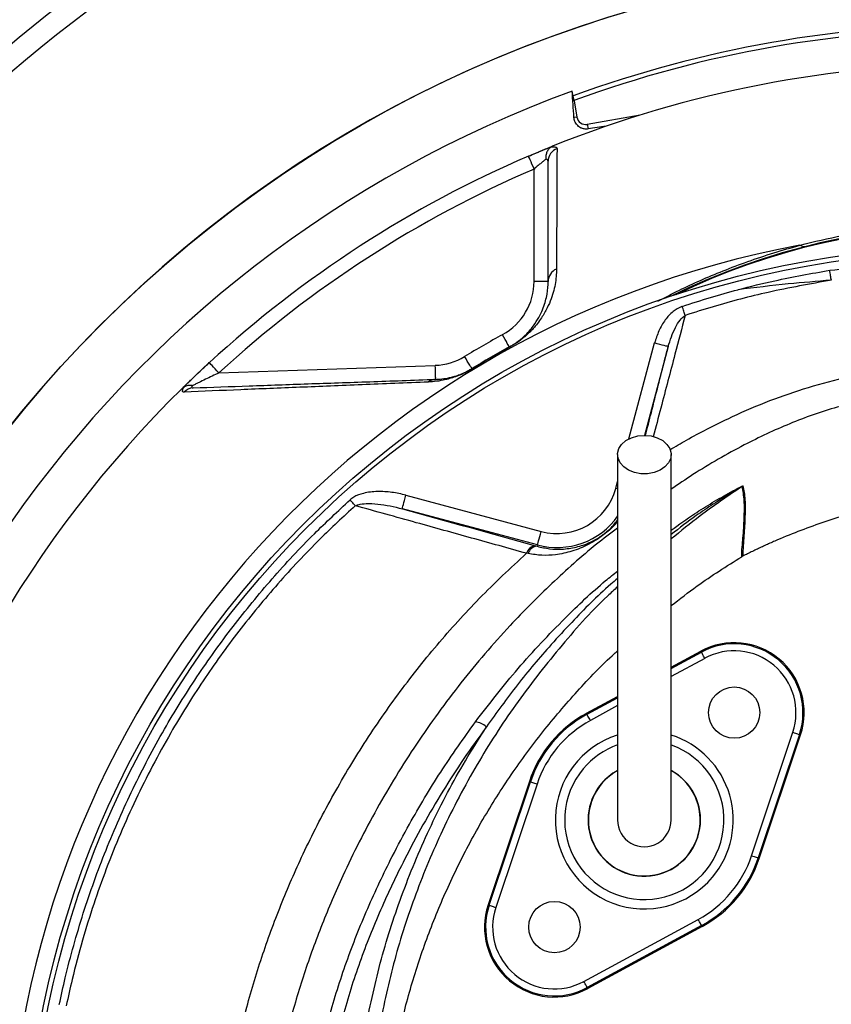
# Model space of a CAD drawing. Header units: millimetres. Extents: x 3838 to 8403, y 3932 to 8497.
# Tile 5 of 8: x 5096 to 5966, y 6421 to 7477. Entities that reach past the tile are written whole.
import ezdxf

# ---------------------------------------------------------------- set-up
doc = ezdxf.new("R2010")
doc.units = ezdxf.units.MM
doc.header["$LTSCALE"] = 5

msp = doc.modelspace()

# ---------------------------------------------------------------- linework, layer by layer
at = {"color": 7, "linetype": 'Continuous', "lineweight": 25}
for p, q in [((5690.6, 7389.8), (5688.5, 7400.4)), ((5690.6, 7389.8), (5693.7, 7372.6)), ((5693.7, 7372.6), (5690.5, 7372)), ((5704.8, 7364.8), (5761.6, 7374.8)), ((5704.8, 7364.8), (5705.7, 7359.8)), ((5641.8, 7330.7), (5668.1, 7341.6)), ((5647.7, 7196.4), (5647.7, 7316.9)), ((5662.7, 7196.4), (5647.7, 7196.4)), ((5309.6, 7098.3), (5541.7, 7106.4)), ((5510.3, 6967.2), (5655.3, 6928.4)), ((5651.4, 6913.9), (5506.4, 6952.7)), ((5651, 6912.4), (5651.4, 6913.9)), ((5641.3, 6904.6), (5639.6, 6904.9)), ((5649.2, 6912.9), (5651, 6912.4)), ((5871.4, 6901.8), (5870.4, 6901.2)), ((5794.7, 6782.7), (5826.6, 6800)), ((5827.1, 6798.9), (5826.6, 6800)), ((5703.9, 6733.4), (5737.2, 6751.5)), ((5704.5, 6732.4), (5703.9, 6733.4)), ((5881, 6580.7), (5925.2, 6713)), ((5932.3, 6710.6), (5888.1, 6578.3)), ((5889.2, 6577.9), (5933.5, 6710.3)), ((5932.3, 6710.6), (5933.5, 6710.3)), ((5642.6, 6660.4), (5598.4, 6528)), ((5643.8, 6660), (5642.6, 6660.4)), ((5599.5, 6527.6), (5643.8, 6660)), ((5650.9, 6657.6), (5606.6, 6525.3)), ((5888.1, 6578.3), (5889.2, 6577.9)), ((5599.5, 6527.6), (5598.4, 6528)), ((5701.1, 6445.9), (5823.8, 6512.5)), ((5827.4, 6505.9), (5704.7, 6439.4)), ((5827.9, 6504.9), (5705.3, 6438.3)), ((5827.4, 6505.9), (5827.9, 6504.9)), ((5704.7, 6439.4), (5705.3, 6438.3))]:
    msp.add_line(p, q, dxfattribs=at)
at = {"color": 8, "linetype": 'Continuous', "lineweight": 25}
for p, q in [((5749.4, 7027.6), (5777, 7130.4)), ((5791.5, 7126.5), (5766, 7031.3)), ((5735.2, 6974.5), (5737.2, 6981.8)), ((5737.2, 6974), (5735.2, 6974.5)), ((5794.7, 6781.3), (5827.1, 6798.9)), ((5830.7, 6792.3), (5794.7, 6772.8)), ((5704.5, 6732.4), (5737.2, 6750.1)), ((5737.2, 6741.6), (5708.1, 6725.8))]:
    msp.add_line(p, q, dxfattribs=at)
at = {"color": 7, "linetype": 'Continuous', "lineweight": 25, "flags": 128}
for points in [[(5647.7, 7316.9), (5646.6, 7319.6), (5645.4, 7322.2), (5644.4, 7324.6), (5643.5, 7326.6), (5642.8, 7328.4), (5642.2, 7329.6), (5641.9, 7330.4), (5641.8, 7330.7)], [(5966.5, 7197.7), (5966.3, 7198.8), (5966.1, 7199.9), (5965.9, 7201.2), (5965.7, 7202.5), (5965.5, 7203.9), (5965.2, 7205.4), (5965, 7206.9), (5964.8, 7208.3)], [(5809.8, 7160), (5809.4, 7161), (5809.1, 7162.1), (5808.7, 7163.2), (5808.3, 7164.4), (5807.9, 7165.7), (5807.5, 7167), (5807, 7168.3), (5806.6, 7169.6)], [(5621.2, 7126.2), (5621, 7126.4), (5620.6, 7127.2), (5619.9, 7128.4), (5619, 7130), (5618, 7132), (5616.7, 7134.3), (5615.4, 7136.8), (5613.9, 7139.3)], [(5621.3, 7125.9), (5621.3, 7125.9), (5621.3, 7126), (5621.2, 7126.1), (5621.2, 7126.1), (5621.2, 7126.1), (5621.2, 7126.2), (5621.2, 7126.2), (5621.2, 7126.2)], [(5791.5, 7126.5), (5791.1, 7126.6), (5790.3, 7126.8), (5788.9, 7127.1), (5787.1, 7127.6), (5784.9, 7128.2), (5782.5, 7128.9), (5779.8, 7129.6), (5777, 7130.4)], [(5580.9, 7103), (5580.8, 7103.2), (5580.4, 7104), (5579.6, 7105.1), (5578.7, 7106.7), (5577.5, 7108.7), (5576.1, 7110.9), (5574.7, 7113.3), (5573.2, 7115.8)], [(5270.6, 7082), (5291.7, 7102.2), (5299.4, 7109.3)], [(5309.6, 7098.3), (5307.6, 7100.4), (5305.7, 7102.5), (5303.9, 7104.4), (5302.4, 7106.1), (5301.1, 7107.5), (5300.2, 7108.5), (5299.6, 7109.1), (5299.4, 7109.3)], [(5542.2, 7091.4), (5542.2, 7091.7), (5542.2, 7092.5), (5542.1, 7093.9), (5542, 7095.8), (5542, 7098.1), (5541.9, 7100.7), (5541.8, 7103.5), (5541.7, 7106.4)], [(5581.1, 7102.7), (5581.1, 7102.7), (5581.1, 7102.8), (5581, 7102.9), (5581, 7102.9), (5581, 7102.9), (5581, 7103), (5581, 7103), (5580.9, 7103)], [(5765.9, 7031.3), (5773.1, 7030.7), (5779.8, 7028.8), (5785.6, 7025.7), (5790.2, 7021.7), (5793.3, 7017.1), (5794.6, 7012), (5794.2, 7006.8), (5791.9, 7001.9), (5788.1, 6997.5), (5782.8, 6994), (5776.5, 6991.5), (5769.5, 6990.2), (5762.3, 6990.2), (5755.3, 6991.5), (5749, 6994), (5743.8, 6997.5), (5739.9, 7001.9), (5737.7, 7006.8), (5737.2, 7012), (5738.6, 7017.1), (5741.6, 7021.7), (5746.2, 7025.7), (5752.1, 7028.8), (5758.8, 7030.7), (5765.9, 7031.3)], [(5506.4, 6952.7), (5506.5, 6953.1), (5506.7, 6953.9), (5507.1, 6955.3), (5507.6, 6957.1), (5508.1, 6959.3), (5508.8, 6961.7), (5509.5, 6964.4), (5510.3, 6967.2)], [(5455.9, 6955.9), (5455.3, 6956.6), (5454.7, 6957.3), (5454, 6958.1), (5453.3, 6958.9), (5452.5, 6959.7), (5451.8, 6960.5), (5451.1, 6961.3), (5450.3, 6962.2)], [(5651.4, 6913.9), (5651.5, 6914.2), (5651.7, 6915.1), (5652.1, 6916.4), (5652.6, 6918.2), (5653.1, 6920.4), (5653.8, 6922.9), (5654.5, 6925.6), (5655.3, 6928.4)], [(5830.7, 6792.3), (5830, 6793.6), (5829.4, 6794.8), (5828.7, 6796), (5828.2, 6797), (5827.8, 6797.8), (5827.4, 6798.4), (5827.2, 6798.8), (5827.1, 6798.9)], [(5708.1, 6725.8), (5707.4, 6727), (5706.7, 6728.3), (5706.1, 6729.4), (5705.5, 6730.4), (5705.1, 6731.2), (5704.8, 6731.8), (5704.6, 6732.2), (5704.5, 6732.4)], [(5925.2, 6713), (5926.6, 6712.6), (5927.9, 6712.1), (5929.2, 6711.7), (5930.2, 6711.4), (5931.1, 6711.1), (5931.8, 6710.8), (5932.2, 6710.7), (5932.3, 6710.6)], [(5643.8, 6660), (5643.9, 6659.9), (5644.3, 6659.8), (5645, 6659.6), (5645.9, 6659.3), (5647, 6658.9), (5648.2, 6658.5), (5649.5, 6658.1), (5650.9, 6657.6)], [(5881, 6580.7), (5882.4, 6580.2), (5883.7, 6579.8), (5884.9, 6579.4), (5886, 6579), (5886.9, 6578.7), (5887.5, 6578.5), (5887.9, 6578.3), (5888.1, 6578.3)], [(5599.5, 6527.6), (5599.7, 6527.6), (5600.1, 6527.5), (5600.7, 6527.2), (5601.6, 6526.9), (5602.7, 6526.6), (5603.9, 6526.2), (5605.2, 6525.7), (5606.6, 6525.3)], [(5827.4, 6505.9), (5827.3, 6506.1), (5827.1, 6506.5), (5826.7, 6507.1), (5826.3, 6507.9), (5825.8, 6508.9), (5825.1, 6510), (5824.5, 6511.2), (5823.8, 6512.5)], [(5704.7, 6439.4), (5704.6, 6439.5), (5704.4, 6439.9), (5704.1, 6440.5), (5703.6, 6441.3), (5703.1, 6442.3), (5702.5, 6443.5), (5701.8, 6444.7), (5701.1, 6445.9)]]:
    msp.add_lwpolyline(points, dxfattribs=at)
at = {"color": 7, "linetype": 'Continuous', "lineweight": 25}
for centre, radius in [((6120.9, 6214.1), 2282.5), ((6120.9, 6214.1), 1755), ((6120.9, 6214.1), 1712.5), ((6120.9, 6214.1), 1704.2), ((6120.9, 6214.1), 1655.1), ((6120.9, 6214.1), 1650), ((6120.9, 6214.1), 1612.3), ((6120.9, 6214.1), 1325), ((6120.9, 6214.1), 1020), ((6120.9, 6214.1), 1015), ((5862.3, 6734.1), 27.5), ((5669.5, 6504.2), 27.5)]:
    msp.add_circle(centre, radius, dxfattribs=at)
for centre, radius, start, end in [((6120.9, 6214.1), 1589, 46.8461, 96.2347), ((6120.9, 6214.1), 1589, 98.2747, 147.6633), ((6120.9, 6214.1), 1325, 283.8021, 266.0622), ((6120.9, 6214.1), 1257.5, 69.9309, 110.0649), ((6120.9, 6214.1), 1252.5, 69.9023, 110.0985), ((6120.9, 6214.1), 1215, 68.1183, 111.8817), ((6120.9, 6214.1), 1262.6, 110.0275, 249.9725), ((5703.1, 7374.2), 9.59, 190, 280), ((5677.3, 7325), 14.6, 110.0278, 179.5259), ((6120.9, 6214.1), 1215, 113.2249, 132.5418), ((6120.9, 6214.1), 1200, 113.2249, 132.5418), ((6120.9, 6519.1), 737.5, 63.7466, 116.2534), ((6120.9, 6214.1), 1038.2, 100.4364, 259.5636), ((5937.8, 7243.7), 9.85, 240.0427, 281.6895), ((5677.2, 7196.2), 14.5, 112.4342, 179.5498), ((5582.7, 7196.4), 65, 298.721, 0), ((6120.9, 6214.1), 1055, 118.721, 121.279), ((6120.9, 6214.1), 1040, 118.721, 121.279), ((6120.9, 6214.1), 1039.6, 118.721, 121.279), ((5539.4, 7171.4), 65, 272, 301.279), ((5542.7, 7078.5), 13, 92.2293, 128.8252), ((6120.9, 6214.1), 1215, 134.4148, 166.5874), ((5282.6, 7068.5), 13.8, 92.2799, 138.0419), ((5878.9, 6963.7), 15.1, 118.1487, 121.7765), ((5672.2, 6991.4), 65.3, 255, 345), ((5650, 6902.3), 10.7, 94.2151, 165.6738), ((5651.6, 6901.8), 10.7, 93.1117, 164.842), ((5862.3, 6734.1), 75, 341.5102, 118.4898), ((5862.3, 6734.1), 73.8, 341.5102, 118.4898), ((5862.3, 6734.1), 66.3, 341.5102, 118.4898), ((5582.6, 6703.6), 20.6, 47.7815, 84.2489), ((5765.9, 6619.1), 130, 118.4898, 161.5102), ((5765.9, 6619.1), 128.8, 118.4898, 161.5102), ((5765.9, 6619.1), 121.3, 118.4898, 161.5102), ((5765.9, 6619.1), 60.3, 140, 61.477), ((5765.9, 6619.1), 60.3, 140, 61.4713), ((5765.9, 6619.1), 60, 180, 61.013), ((5765.9, 6619.1), 60, 119.0223, 180), ((5765.9, 6619.1), 60.3, 118.615, 140), ((5765.9, 6619.1), 60.3, 118.6204, 140), ((5765.9, 6619.1), 28.8, 180, 0.087), ((5765.9, 6619.1), 121.3, 298.4898, 341.5102), ((5765.9, 6619.1), 128.8, 298.4898, 341.5102), ((5765.9, 6619.1), 130, 298.4898, 341.5102), ((5669.5, 6504.2), 75, 161.5102, 298.4898), ((5669.5, 6504.2), 73.8, 161.5102, 298.4898), ((5669.5, 6504.2), 66.3, 161.5102, 298.4898)]:
    msp.add_arc(centre, radius, start, end, dxfattribs=at)
at = {"color": 8, "linetype": 'Continuous', "lineweight": 25}
for centre, radius, start, end in [((6120.9, 6519.1), 736.8, 64.1486, 115.8514), ((5672.2, 6991.4), 80.3, 255, 324.6267), ((5765.9, 6619.1), 95.4, 107.7115, 320), ((5765.9, 6619.1), 95.4, 320, 72.4222), ((5765.9, 6619.1), 85.4, 140, 70.1162), ((5765.9, 6619.1), 85.4, 109.7567, 140)]:
    msp.add_arc(centre, radius, start, end, dxfattribs=at)
at = {"color": 7, "linetype": 'Continuous', "lineweight": 25}
for points in [[(5690.5, 7372), (5689.8, 7381.5), (5689.2, 7390.9), (5688.5, 7400.4)], [(5725.1, 7362.9), (5718.4, 7361.8), (5712, 7360.8), (5705.7, 7359.8)], [(5668.1, 7341.6), (5667.5, 7341.4), (5666.8, 7341.1), (5666.4, 7340.8)], [(5672.3, 7338.7), (5672.1, 7296.1), (5671.9, 7253.1), (5671.7, 7209.7)], [(5662.7, 7196.4), (5662.7, 7239.7), (5662.7, 7282.6), (5662.7, 7325.1)], [(5506.4, 6952.7), (5554.1, 6939.4), (5601.8, 6926.1), (5649.2, 6912.9)]]:
    msp.add_open_spline(points, degree=3, dxfattribs=at)
for points, knots in [([(5705.7, 7359.8), (5704.9, 7359.7), (5704.4, 7359.7), (5703.4, 7359.7), (5703, 7359.7), (5701.8, 7359.8), (5701.1, 7359.9), (5699.4, 7360.3), (5698.4, 7360.7), (5696.8, 7361.6), (5696, 7362.1), (5694.8, 7363.1), (5694.2, 7363.7), (5692.8, 7365.4), (5692, 7366.6), (5691, 7369.2), (5690.6, 7370.5), (5690.5, 7372)], [0, 0, 0, 0, 0.03125, 0.03125, 0.0625, 0.0625, 0.125, 0.125, 0.25, 0.25, 0.375, 0.375, 0.5, 0.5, 0.75, 0.75, 1, 1, 1, 1]), ([(5641.8, 7330.7), (5644.4, 7331.8), (5646.9, 7332.9), (5650.7, 7334.5), (5651.9, 7335), (5654.4, 7336), (5655.6, 7336.5), (5657.8, 7337.4), (5659, 7337.9), (5661.1, 7338.8), (5662.1, 7339.2), (5665, 7340.4), (5666.7, 7341), (5668.1, 7341.6)], [0, 0, 0, 0, 0.25, 0.25, 0.375, 0.375, 0.5, 0.5, 0.625, 0.625, 0.75, 0.75, 1, 1, 1, 1]), ([(5666.4, 7340.8), (5665.3, 7340.2), (5664.4, 7339.4), (5663.2, 7338), (5662.8, 7337.5), (5662.1, 7336.4), (5661.8, 7335.9), (5661, 7334.1), (5660.6, 7332.8), (5660.3, 7330.8), (5660.2, 7330.1), (5660.1, 7328.7), (5660.1, 7328), (5660.2, 7327.3)], [0, 0, 0, 0, 0.25, 0.25, 0.375, 0.375, 0.5, 0.5, 0.75, 0.75, 0.875, 0.875, 1, 1, 1, 1]), ([(5666.4, 7340.8), (5667.3, 7340.8), (5668.2, 7340.9), (5669.7, 7340.7), (5670.3, 7340.6), (5671.3, 7340.3), (5671.7, 7340), (5672.2, 7339.5), (5672.3, 7339.1), (5672.3, 7338.7)], [0, 0, 0, 0, 0.25, 0.25, 0.5, 0.5, 0.75, 0.75, 1, 1, 1, 1]), ([(5660.2, 7327.3), (5659.4, 7326.6), (5658.5, 7325.9), (5656.6, 7324.3), (5655.5, 7323.5), (5653.4, 7321.7), (5652.3, 7320.8), (5650, 7318.9), (5648.9, 7317.9), (5647.7, 7316.9)], [0, 0, 0, 0, 0.25, 0.25, 0.5, 0.5, 0.75, 0.75, 1, 1, 1, 1]), ([(5662.7, 7325.1), (5662.7, 7325.8), (5662.5, 7326.4), (5661.7, 7327.1), (5661, 7327.3), (5660.2, 7327.3)], [0, 0, 0, 0, 0.5, 0.5, 1, 1, 1, 1]), ([(5932.9, 7235.2), (5962.9, 7243), (5993.5, 7249), (6040.6, 7255), (6056.4, 7256.6), (6080.4, 7258.2), (6088.5, 7258.5), (6100.6, 7258.9), (6104.7, 7259), (6112.8, 7259.2), (6116.9, 7259.2), (6153.2, 7259.2), (6185.1, 7257.1), (6232.2, 7251.1), (6247.7, 7248.5), (6270.9, 7244), (6278.6, 7242.4), (6293.9, 7239), (6301.5, 7237.1), (6309, 7235.2)], [0, 0, 0, 0, 0.25, 0.25, 0.375, 0.375, 0.4375, 0.4375, 0.46875, 0.46875, 0.5, 0.5, 0.75, 0.75, 0.875, 0.875, 0.9375, 0.9375, 1, 1, 1, 1]), ([(5671.7, 7209.7), (5671.7, 7204.4), (5671.2, 7198.9), (5669.7, 7190.4), (5669, 7187.5), (5667.3, 7181.5), (5666.3, 7178.4), (5663.8, 7172.1), (5662.3, 7168.8), (5659.5, 7163.6), (5658.5, 7161.8), (5656.3, 7158.2), (5655, 7156.3), (5652.2, 7152.4), (5650.6, 7150.4), (5647.9, 7147.2), (5647, 7146.1), (5644.9, 7143.9), (5643.8, 7142.8), (5641.4, 7140.5), (5640.2, 7139.3), (5637.3, 7136.8), (5635.7, 7135.5), (5633.1, 7133.4), (5632.2, 7132.8), (5630.3, 7131.4), (5629.2, 7130.7), (5627.1, 7129.3), (5626, 7128.6), (5623.7, 7127.2), (5622.5, 7126.5), (5621.3, 7125.9)], [0, 0, 0, 0, 0.25, 0.25, 0.375, 0.375, 0.5, 0.5, 0.625, 0.625, 0.6875, 0.6875, 0.75, 0.75, 0.8125, 0.8125, 0.84375, 0.84375, 0.875, 0.875, 0.90625, 0.90625, 0.9375, 0.9375, 0.953125, 0.953125, 0.96875, 0.96875, 0.984375, 0.984375, 1, 1, 1, 1]), ([(5964.8, 7208.3), (5978.9, 7210.1), (5997.5, 7212.4), (6016.1, 7213.4), (6020.6, 7213.6)], [0, 0, 0, 0, 0.76355, 1, 1, 1, 1]), ([(5866.4, 7187.5), (5866.5, 7187.5), (5879.5, 7191), (5912.1, 7199), (5945.1, 7204.9), (5964.8, 7208.3)], [0, 0, 0, 0, 0.002902, 0.4034, 1, 1, 1, 1]), ([(5621.2, 7126.2), (5622.3, 7126.8), (5623.5, 7127.5), (5625.6, 7128.8), (5626.7, 7129.5), (5628.6, 7130.8), (5629.5, 7131.4), (5631.2, 7132.7), (5631.9, 7133.3), (5633.4, 7134.5), (5634.1, 7135), (5635.4, 7136.2), (5636, 7136.7), (5637.8, 7138.3), (5638.8, 7139.3), (5641.7, 7142.3), (5643.3, 7144.1), (5646.2, 7147.6), (5647.4, 7149.3), (5650.7, 7154.1), (5652.5, 7157), (5655.4, 7162.7), (5656.5, 7165.4), (5658.5, 7170.6), (5659.3, 7173.2), (5660.6, 7178.1), (5661.2, 7180.5), (5662.4, 7187.5), (5662.7, 7192), (5662.7, 7196.4)], [0, 0, 0, 0, 0.015625, 0.015625, 0.03125, 0.03125, 0.046875, 0.046875, 0.0625, 0.0625, 0.078125, 0.078125, 0.09375, 0.09375, 0.125, 0.125, 0.1875, 0.1875, 0.25, 0.25, 0.375, 0.375, 0.5, 0.5, 0.625, 0.625, 0.75, 0.75, 1, 1, 1, 1]), ([(5966.5, 7197.7), (5943.8, 7193.7), (5901.2, 7186.1), (5849.1, 7172.4), (5819.8, 7163.2), (5809.8, 7160)], [0, 0, 0, 0, 0.42754, 0.804707, 1, 1, 1, 1]), ([(5966.5, 7197.7), (5951.1, 7196.4), (5917.7, 7193.7), (5884.4, 7189.7), (5866.4, 7187.5)], [0, 0, 0, 0, 0.460906, 1, 1, 1, 1]), ([(5806.6, 7169.6), (5816.7, 7172.9), (5836.5, 7179.3), (5856.5, 7184.8), (5866.4, 7187.5)], [0, 0, 0, 0, 0.509875, 1, 1, 1, 1]), ([(5806.6, 7169.6), (5806.2, 7169.5), (5802.7, 7168.2), (5795.9, 7164), (5787.8, 7155), (5781.1, 7143.5), (5778.3, 7134.7), (5777, 7130.4)], [0, 0, 0, 0, 0.021234, 0.221404, 0.461278, 0.730345, 1, 1, 1, 1]), ([(5791.5, 7126.5), (5793.7, 7133.5), (5796.9, 7143.4), (5803.6, 7154.7), (5807.9, 7158.4), (5809.8, 7160)], [0, 0, 0, 0, 0.5718, 0.808177, 1, 1, 1, 1]), ([(5270.6, 7082), (5271.5, 7082.9), (5272.4, 7083.8), (5274.4, 7085.7), (5275.5, 7086.8), (5277.7, 7088.9), (5278.9, 7090.1), (5281.3, 7092.3), (5282.5, 7093.5), (5286.2, 7097.1), (5288.8, 7099.5), (5292.7, 7103.2), (5294.1, 7104.4), (5296.7, 7106.9), (5298.1, 7108.1), (5299.4, 7109.3)], [0, 0, 0, 0, 0.125, 0.125, 0.25, 0.25, 0.375, 0.375, 0.5, 0.5, 0.75, 0.75, 0.875, 0.875, 1, 1, 1, 1]), ([(5309.6, 7098.3), (5304.7, 7096), (5299.9, 7093.7), (5292.9, 7090.3), (5290.6, 7089.2), (5287.2, 7087.5), (5286.1, 7087), (5283.9, 7085.9), (5282.8, 7085.4), (5281.8, 7084.9)], [0, 0, 0, 0, 0.5, 0.5, 0.75, 0.75, 0.875, 0.875, 1, 1, 1, 1]), ([(5581.1, 7102.7), (5579.7, 7101.8), (5578.3, 7101), (5575.5, 7099.4), (5574.1, 7098.7), (5571.4, 7097.4), (5570.1, 7096.8), (5567.6, 7095.8), (5566.3, 7095.3), (5562.8, 7093.9), (5560.7, 7093.2), (5556.6, 7092), (5554.7, 7091.5), (5549.3, 7090.2), (5546.1, 7089.7), (5540, 7088.9), (5537.2, 7088.7), (5534.6, 7088.5)], [0, 0, 0, 0, 0.0625, 0.0625, 0.125, 0.125, 0.1875, 0.1875, 0.25, 0.25, 0.375, 0.375, 0.5, 0.5, 0.75, 0.75, 1, 1, 1, 1]), ([(5542.2, 7091.4), (5544.3, 7091.5), (5546.5, 7091.6), (5551.3, 7092.2), (5553.9, 7092.6), (5558.3, 7093.6), (5559.8, 7094), (5563.1, 7094.9), (5564.9, 7095.5), (5568.7, 7096.9), (5570.9, 7097.8), (5573.8, 7099.1), (5574.4, 7099.4), (5575.7, 7100), (5576.3, 7100.4), (5577.6, 7101.1), (5578.3, 7101.4), (5579.6, 7102.2), (5580.3, 7102.6), (5580.9, 7103)], [0, 0, 0, 0, 0.25, 0.25, 0.5, 0.5, 0.625, 0.625, 0.75, 0.75, 0.875, 0.875, 0.90625, 0.90625, 0.9375, 0.9375, 0.96875, 0.96875, 1, 1, 1, 1]), ([(5272.4, 7083.5), (5272.1, 7083.4), (5271.8, 7083.1), (5271.2, 7082.6), (5270.9, 7082.3), (5270.6, 7082)], [0, 0, 0, 0, 0.5, 0.5, 1, 1, 1, 1]), ([(5272.3, 7077.7), (5271.8, 7077.7), (5271.4, 7077.8), (5270.8, 7078.3), (5270.7, 7078.7), (5270.7, 7079.7), (5270.9, 7080.3), (5271.4, 7081.8), (5271.9, 7082.6), (5272.4, 7083.5)], [0, 0, 0, 0, 0.25, 0.25, 0.5, 0.5, 0.75, 0.75, 1, 1, 1, 1]), ([(5534.6, 7088.5), (5509.9, 7087.5), (5486.2, 7086.6), (5440.3, 7084.7), (5418.1, 7083.7), (5374.8, 7082), (5353.7, 7081.1), (5312.4, 7079.4), (5292.2, 7078.6), (5272.3, 7077.7)], [0, 0, 0, 0, 0.25, 0.25, 0.5, 0.5, 0.75, 0.75, 1, 1, 1, 1]), ([(5272.4, 7083.5), (5273.6, 7084.4), (5275.1, 7084.9), (5277.5, 7085.2), (5278.3, 7085.2), (5279.6, 7085.2), (5280.1, 7085.1), (5280.9, 7085), (5281.4, 7084.9), (5281.8, 7084.9)], [0, 0, 0, 0, 0.5, 0.5, 0.75, 0.75, 0.875, 0.875, 1, 1, 1, 1]), ([(5281.8, 7084.9), (5281.4, 7084.5), (5281, 7084.1), (5280.6, 7083.4), (5280.4, 7083.1), (5280.5, 7082.7), (5280.7, 7082.5), (5281.2, 7082.3), (5281.6, 7082.3), (5282, 7082.3)], [0, 0, 0, 0, 0.25, 0.25, 0.5, 0.5, 0.75, 0.75, 1, 1, 1, 1]), ([(5282, 7082.3), (5301.8, 7083), (5321.8, 7083.7), (5362.8, 7085.1), (5383.8, 7085.9), (5426.7, 7087.4), (5448.8, 7088.1), (5494.3, 7089.7), (5517.7, 7090.5), (5542.2, 7091.4)], [0, 0, 0, 0, 0.25, 0.25, 0.5, 0.5, 0.75, 0.75, 1, 1, 1, 1]), ([(5737.2, 7010.7), (5737.2, 6997.6), (5737.2, 6973.1), (5737.2, 6939.1), (5737.2, 6910.6), (5737.2, 6887.4), (5737.2, 6867.9), (5737.2, 6850.5), (5737.2, 6823.3), (5737.2, 6787), (5737.2, 6754.5), (5737.2, 6733.9), (5737.2, 6723.6), (5737.2, 6714.3), (5737.2, 6706), (5737.2, 6698.5), (5737.2, 6691.6), (5737.2, 6684.3), (5737.2, 6675.6), (5737.2, 6665.6), (5737.2, 6655.3), (5737.2, 6645.5), (5737.2, 6636.9), (5737.2, 6629.8), (5737.2, 6624), (5737.2, 6620.8), (5737.2, 6619.1)], [0, 0, 0, 0, 0.062475, 0.116763, 0.162869, 0.200798, 0.230968, 0.259523, 0.288504, 0.370175, 0.452627, 0.476037, 0.49843, 0.519487, 0.539198, 0.557563, 0.574582, 0.593456, 0.617571, 0.651546, 0.69241, 0.74023, 0.795001, 0.856556, 0.924862, 1, 1, 1, 1]), ([(5794.7, 6619.1), (5794.7, 6620.5), (5794.7, 6623.1), (5794.7, 6627.6), (5794.7, 6632.8), (5794.7, 6638.7), (5794.7, 6645.3), (5794.7, 6652.1), (5794.7, 6658.9), (5794.7, 6666.2), (5794.7, 6674.6), (5794.7, 6685.4), (5794.7, 6698.2), (5794.7, 6713.1), (5794.7, 6732.1), (5794.7, 6755.2), (5794.7, 6781.9), (5794.7, 6808.9), (5794.7, 6832.5), (5794.7, 6854.1), (5794.7, 6875.8), (5794.7, 6902.4), (5794.7, 6934), (5794.7, 6970.6), (5794.7, 6996.8), (5794.7, 7010.7)], [0, 0, 0, 0, 0.062133, 0.118852, 0.17019, 0.216187, 0.256776, 0.291882, 0.321501, 0.345659, 0.375853, 0.40732, 0.441502, 0.478325, 0.515922, 0.568505, 0.620521, 0.669451, 0.715185, 0.743961, 0.780221, 0.823948, 0.875147, 0.933829, 1, 1, 1, 1]), ([(5871.7, 6977.1), (5872.8, 6972.6), (5873.5, 6967.7), (5874.2, 6956.7), (5874.1, 6950.7), (5873.7, 6937.9), (5873.2, 6931.1), (5872.3, 6916.8), (5871.8, 6909.4), (5871.4, 6901.8)], [0, 0, 0, 0, 0.25, 0.25, 0.5, 0.5, 0.75, 0.75, 1, 1, 1, 1]), ([(5510.3, 6967.2), (5505.3, 6968.4), (5495.2, 6970.7), (5479.8, 6971.5), (5465.9, 6970), (5455.8, 6966.5), (5451.6, 6963.2), (5450.3, 6962.2)], [0, 0, 0, 0, 0.248635, 0.496978, 0.741062, 0.9217, 1, 1, 1, 1]), ([(5870.4, 6901.2), (5870.4, 6901.2), (5870.4, 6908.3), (5872, 6922.4), (5873.1, 6942.9), (5873.6, 6961.8), (5871.8, 6971.7), (5870.9, 6976.6)], [0, 0, 0, 0, 0.000001, 0.224367, 0.482887, 0.741431, 1, 1, 1, 1]), ([(5138.5, 6421.4), (5140.5, 6430.9), (5147.8, 6463.7), (5163.5, 6519.3), (5187.8, 6587.1), (5216.9, 6653), (5249.6, 6715), (5285.6, 6772.9), (5324.2, 6826.8), (5366.3, 6878), (5408.4, 6923.2), (5437.4, 6950.2), (5450.3, 6962.2)], [0, 0, 0, 0, 0.045792, 0.159051, 0.272601, 0.386151, 0.499411, 0.603676, 0.708167, 0.812658, 0.916924, 1, 1, 1, 1]), ([(5455.9, 6955.9), (5457, 6956.3), (5460.6, 6957.8), (5468.9, 6958.5), (5484.8, 6957.8), (5497.7, 6954.8), (5506.4, 6952.7)], [0, 0, 0, 0, 0.063206, 0.229505, 0.475649, 1, 1, 1, 1]), ([(5455.9, 6955.9), (5443.1, 6944.1), (5414.2, 6917.4), (5372.4, 6872.6), (5330.5, 6821.9), (5292.1, 6768.5), (5254.7, 6708.5), (5219.6, 6641.4), (5187.9, 6567.2), (5166.3, 6502.2), (5153.2, 6452.9), (5148, 6429.3), (5145.9, 6419.9)], [0, 0, 0, 0, 0.083038, 0.187289, 0.291768, 0.396247, 0.500498, 0.628504, 0.756721, 0.884727, 0.954198, 1, 1, 1, 1]), ([(5639.6, 6904.9), (5619.9, 6910.4), (5580.6, 6921.3), (5519.4, 6938.3), (5477.8, 6949.9), (5455.9, 6955.9)], [0, 0, 0, 0, 0.32217, 0.644479, 1, 1, 1, 1]), ([(6024, 6954.6), (6020.1, 6954.1), (5998.2, 6950.8), (5959.2, 6939.6), (5925.4, 6926.1), (5908.6, 6919.3)], [0, 0, 0, 0, 0.097132, 0.548566, 1, 1, 1, 1]), ([(5651, 6912.4), (5655.5, 6911.4), (5664.5, 6909.3), (5678.5, 6909.1), (5693, 6911.1), (5705.8, 6915.5), (5715.7, 6920.7), (5722.5, 6925.5), (5728.1, 6930.1), (5733.2, 6935.2), (5735.8, 6938.7), (5737.2, 6940.5)], [0, 0, 0, 0, 0.141493, 0.285993, 0.464464, 0.646478, 0.75046, 0.802465, 0.854123, 0.925416, 1, 1, 1, 1]), ([(5908.6, 6919.3), (5906.8, 6918.5), (5903.2, 6916.9), (5897.9, 6914.5), (5892.5, 6912), (5887.2, 6909.5), (5882, 6907), (5876.7, 6904.4), (5873.2, 6902.7), (5871.4, 6901.8)], [0, 0, 0, 0, 0.142874, 0.285731, 0.428578, 0.571422, 0.714269, 0.857126, 1, 1, 1, 1]), ([(5794.7, 6848.8), (5803.9, 6855.9), (5828.1, 6874.9), (5854.2, 6891.1), (5870.4, 6901.2)], [0, 0, 0, 0, 0.379124, 1, 1, 1, 1]), ([(5495.9, 6355.2), (5499.6, 6373.7), (5506.9, 6410.6), (5522.7, 6464.9), (5542.2, 6518.1), (5565.4, 6569.9), (5592.3, 6620), (5622.8, 6668), (5656.5, 6714), (5693.8, 6757.2), (5720.8, 6785.9), (5736.1, 6799.3), (5737.2, 6800.2)], [0, 0, 0, 0, 0.1098045, 0.2193223, 0.3291033, 0.4394561, 0.549531, 0.6598867, 0.770703, 0.8812264, 0.9920223, 1, 1, 1, 1]), ([(5410.5, 6138), (5408.6, 6155.4), (5404.9, 6190.4), (5404.2, 6243.1), (5407.2, 6295.8), (5414.5, 6350.9), (5427.3, 6408.1), (5445.8, 6466.9), (5468.6, 6524.3), (5491.8, 6573.4), (5517.9, 6622.2), (5546.8, 6670.8), (5572.1, 6706.4), (5584.7, 6724.1)], [0, 0, 0, 0, 0.084242, 0.168702, 0.253149, 0.337371, 0.435495, 0.533908, 0.632445, 0.730738, 0.792862, 0.896433, 1, 1, 1, 1]), ([(5596.5, 6718.9), (5588.4, 6707.6), (5572.1, 6685), (5549.5, 6649.9), (5528.3, 6613.8), (5505.7, 6571.5), (5482.5, 6522.7), (5460, 6466.6), (5441.8, 6408.7), (5429.3, 6352.3), (5422.1, 6298.4), (5419.2, 6247.1), (5419.8, 6195.3), (5423.5, 6160.7), (5425.3, 6143.4)], [0, 0, 0, 0, 0.067317, 0.134635, 0.202408, 0.27018, 0.367566, 0.464934, 0.564271, 0.663591, 0.746802, 0.830016, 0.915007, 1, 1, 1, 1]), ([(5467, 6396.6), (5472.2, 6421.2), (5482.7, 6470.3), (5506.5, 6542.9), (5536.5, 6614), (5567.3, 6672.7), (5588.9, 6706.8), (5596.5, 6718.9)], [0, 0, 0, 0, 0.216361, 0.432722, 0.655359, 0.877998, 1, 1, 1, 1])]:
    msp.add_open_spline(points, degree=3, knots=knots, dxfattribs=at)
at = {"color": 8, "linetype": 'Continuous', "lineweight": 25}
for points, knots in [([(5780.3, 7175.1), (5787.9, 7179.1), (5801.8, 7186.4), (5825.8, 7197.5), (5850.3, 7207.9), (5876.7, 7217.8), (5904.3, 7227.1), (5923.4, 7232.5), (5932.9, 7235.2)], [0, 0, 0, 0, 0.1887594, 0.3492259, 0.5097289, 0.6752116, 0.8407151, 1, 1, 1, 1]), ([(5809.8, 7160), (5806.1, 7146.1), (5797.6, 7113.8), (5786.2, 7070.5), (5778.2, 7040.2), (5775.5, 7029.9)], [0, 0, 0, 0, 0.330651, 0.772869, 1, 1, 1, 1]), ([(5767, 7030.8), (5769.2, 7039.2), (5776.4, 7067.4), (5784.4, 7098.9), (5790.3, 7122), (5791.5, 7126.5)], [0, 0, 0, 0, 0.254291, 0.854049, 1, 1, 1, 1]), ([(5793.3, 7015.8), (5799.2, 7019.3), (5819.4, 7031.4), (5853.5, 7048.7), (5895.4, 7067.1), (5936.8, 7081.7), (5979.4, 7093.5), (6008.6, 7098.9), (6023.1, 7101.5)], [0, 0, 0, 0, 0.083129, 0.286756, 0.463216, 0.639677, 0.819838, 1, 1, 1, 1]), ([(6025, 7074.1), (6007.5, 7070.3), (5972.4, 7062.6), (5921.5, 7044.6), (5869.9, 7020.2), (5827.7, 6996.1), (5802.4, 6978.8), (5794.7, 6973.5)], [0, 0, 0, 0, 0.212316, 0.425192, 0.637522, 0.888477, 1, 1, 1, 1]), ([(5794.7, 6929.7), (5803, 6935.7), (5817.3, 6946), (5838.8, 6959.3), (5855, 6968.7), (5865.7, 6974.5), (5870.1, 6976.6), (5871.2, 6977), (5871.6, 6977.1), (5871.7, 6977.1), (5871.7, 6977.1)], [0, 0, 0, 0, 0.333062, 0.576414, 0.819373, 0.941845, 0.973225, 0.985177, 0.992589, 1, 1, 1, 1]), ([(5870.9, 6976.6), (5855.7, 6966.3), (5829.4, 6948.6), (5805, 6928.7), (5794.7, 6920.3)], [0, 0, 0, 0, 0.579846, 1, 1, 1, 1]), ([(5870.9, 6976.6), (5870.9, 6976.6), (5870.9, 6976.6), (5870.8, 6976.6), (5870.7, 6976.6), (5870.4, 6976.4), (5869.4, 6975.9), (5865.4, 6973.6), (5855.2, 6967.5), (5839.8, 6957.7), (5818.2, 6943.3), (5803.6, 6932), (5794.7, 6925.1)], [0, 0, 0, 0, 0.00195, 0.003725, 0.005644, 0.007967, 0.016524, 0.043542, 0.159828, 0.397577, 0.635442, 1, 1, 1, 1]), ([(5737.2, 6938.7), (5736.5, 6937.9), (5734, 6934.9), (5729.1, 6930.3), (5722.7, 6925), (5714.8, 6919.4), (5703.4, 6912.8), (5688.4, 6906.7), (5672, 6903.2), (5656.2, 6902.3), (5646.3, 6903.8), (5641.3, 6904.6)], [0, 0, 0, 0, 0.030261, 0.110653, 0.171844, 0.232475, 0.345983, 0.5298, 0.71389, 0.857045, 1, 1, 1, 1]), ([(5737.2, 6932), (5729.6, 6926.3), (5705.1, 6907.7), (5666.5, 6872.9), (5617.4, 6823.8), (5568.4, 6766.6), (5520.7, 6701), (5478.3, 6631.7), (5445.3, 6566.8), (5419.9, 6507.3), (5400.5, 6454.2), (5384.5, 6400), (5372.2, 6344.9), (5363.6, 6284.5), (5360.2, 6219), (5363, 6148.8), (5372.2, 6079.2), (5387.2, 6012.6), (5407.3, 5949.5), (5431.9, 5889.9), (5461.3, 5832.5), (5495.4, 5777.4), (5534.4, 5724.8), (5578.4, 5675.8), (5609.6, 5644.1), (5627, 5630.1), (5627.2, 5629.9)], [0, 0, 0, 0, 0.01898, 0.061566, 0.10401, 0.157985, 0.212135, 0.266293, 0.320279, 0.357895, 0.395642, 0.43339, 0.471053, 0.508598, 0.555279, 0.602162, 0.649055, 0.695752, 0.738613, 0.78162, 0.824628, 0.867489, 0.911367, 0.955403, 0.999437, 1, 1, 1, 1]), ([(5628.4, 5567.3), (5617, 5576.2), (5587.2, 5599.5), (5543.3, 5642.3), (5496.7, 5694.5), (5455.2, 5750.3), (5418.9, 5808.8), (5387.7, 5869.7), (5361.6, 5932.9), (5341.7, 5995.2), (5327.4, 6056.1), (5318, 6115.1), (5312.9, 6174.7), (5312.1, 6234.5), (5315.8, 6294), (5324.2, 6352.9), (5337.1, 6411.2), (5353.9, 6468.5), (5374.3, 6524.5), (5398.9, 6581.7), (5428.2, 6639.7), (5462.7, 6697.9), (5501, 6753.8), (5543, 6806.9), (5588.8, 6857.8), (5622.4, 6889), (5639.6, 6904.9)], [0, 0, 0, 0, 0.02836, 0.074122, 0.119887, 0.165487, 0.210019, 0.254703, 0.299388, 0.34392, 0.382793, 0.421826, 0.460907, 0.499928, 0.538792, 0.577595, 0.616524, 0.655534, 0.694534, 0.733398, 0.777457, 0.821666, 0.865921, 0.910118, 0.954167, 1, 1, 1, 1]), ([(5584.7, 6724.1), (5599.7, 6743.5), (5629.6, 6782.2), (5677.1, 6832.2), (5713.1, 6866.7), (5732.9, 6882.5), (5737.2, 6885.9)], [0, 0, 0, 0, 0.330921, 0.661811, 0.927163, 1, 1, 1, 1]), ([(5737.2, 6878), (5734.7, 6875.9), (5717.4, 6861.2), (5693.9, 6837.3), (5660.5, 6801.3), (5629.3, 6764.4), (5607.5, 6734.1), (5596.5, 6718.9)], [0, 0, 0, 0, 0.044798, 0.318681, 0.470883, 0.735439, 1, 1, 1, 1]), ([(5737.2, 6869), (5733.6, 6865.7), (5711, 6845.2), (5674, 6803.1), (5626.9, 6743), (5592.2, 6689.1), (5567, 6643.7), (5544.1, 6597.8), (5520, 6539.9), (5496.9, 6469.6), (5486.7, 6421.4), (5481.6, 6397.4)], [0, 0, 0, 0, 0.026436, 0.165963, 0.30549, 0.444519, 0.517827, 0.591136, 0.727346, 0.86379, 1, 1, 1, 1])]:
    msp.add_open_spline(points, degree=3, knots=knots, dxfattribs=at)

doc.saveas('drawing.dxf')
